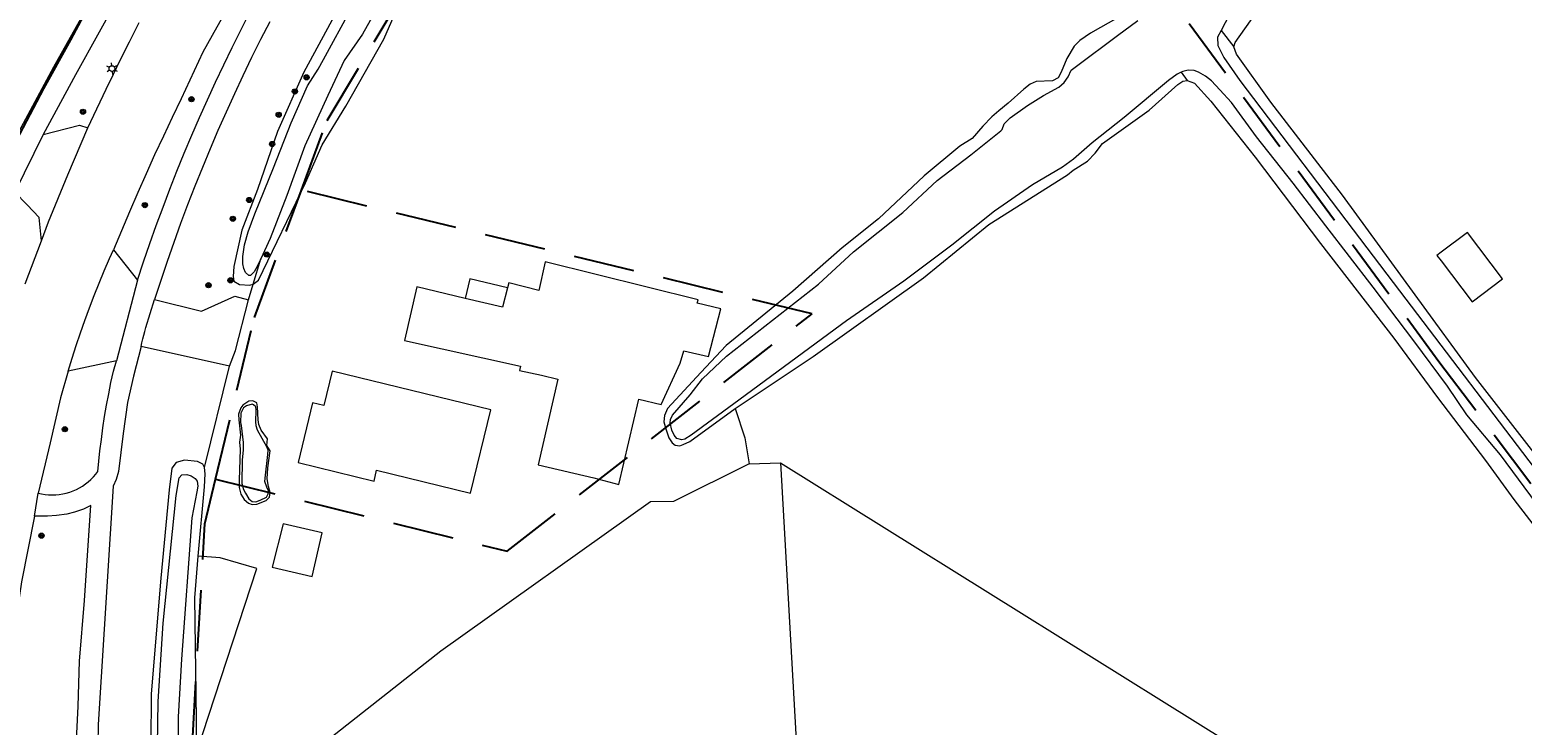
# Model space of a CAD drawing. Header units: metres. Extents: x 89872 to 94585, y 463299 to 469000.
# Tile 128 of 230: x 91353 to 91508, y 465159 to 465232. Entities that reach past the tile are written whole.
import ezdxf
from ezdxf.enums import TextEntityAlignment as Align

# ---------------------------------------------------------------- set-up
doc = ezdxf.new("R2010")
doc.units = ezdxf.units.M
doc.linetypes.add('HIDDEN', pattern=[9.525, 6.35, -3.175])
doc.layers.get('0').update_dxf_attribs({"linetype": 'CONTINUOUS'})
for name, color, linetype, lineweight in [('B-WE-GR-BEPLANTING_CULTUUR-G', 251, 'CONTINUOUS', 13), ('B-WE-GR-BOOM-S', 251, 'CONTINUOUS', 13), ('B-WE-IE-TERREINAFSCHEIDING-G', 251, 'CONTINUOUS', 13), ('B-WE-IE-TERREINAFSCHEIDING_KUNSTMATIG_HEKWERK-G', 251, 'CONTINUOUS', 13), ('B-WE-KL-ET_LS_OV_LICHTMAST-S', 251, 'CONTINUOUS', 13), ('B-WE-OG-TOPOGRAFIE_BEBOUWING-GV', 251, 'CONTINUOUS', 13), ('B-WE-OG-TOPOGRAFIE_BEBOUWING_LUIFEL-GV', 251, 'CONTINUOUS', 13), ('B-WE-OG-TOPOGRAFIE_HUISNUMMER-T25', 251, 'CONTINUOUS', 13), ('B-WE-OG-TOPOGRAFIE_WATER-GV', 251, 'CONTINUOUS', 13), ('B-WE-VH-VERHARDING-GV', 251, 'CONTINUOUS', 13), ('K_BALUSTRADE_0', 251, 'CONTINUOUS', 13), ('Percelen', 10, 'HIDDEN', 25)]:
    doc.layers.add(name, color=color, linetype=linetype, lineweight=lineweight)
doc.styles.get("Standard").update_dxf_attribs({"font": 'isocp.shx'})

# ---------------------------------------------------------------- blocks, each defined once
blk = doc.blocks.new('Q_LICHTMAST')
for points in [[(-0.26, 0.15), (-0.52, 0.3)], [(0, 0.3), (0, 0.6)], [(0.26, 0.15), (0.52, 0.3)], [(-0.26, -0.15), (-0.52, -0.3)], [(0, -0.3), (0, -0.6)], [(0.26, -0.15), (0.52, -0.3)]]:
    blk.add_lwpolyline(points)
blk.add_circle((0, 0), 0.3)
blk = doc.blocks.new('Q_BOOM')
for radius in [0.27, 0.18, 0.09]:
    blk.add_circle((0, 0), radius)

msp = doc.modelspace()

# ---------------------------------------------------------------- linework, layer by layer
at = {"layer": 'B-WE-GR-BEPLANTING_CULTUUR-G'}
for p, q in [((91477.12, 465231.61), (91478.44, 465229.92)), ((91472.99, 465227.29), (91473.59, 465226.43)), ((91376, 465203.64), (91376.48, 465205.25)), ((91371.44, 465186.22), (91374.04, 465196.73)), ((91428.07, 465186.59), (91431.3, 465186.69)), ((91431.3, 465186.69), (91433.8, 465142.98))]:
    msp.add_line(p, q, dxfattribs=at)
for points in [[(91426.6, 465192.33), (91427.61, 465189.29), (91428.07, 465186.59)], [(91428.07, 465186.59), (91420.2, 465182.68), (91417.79, 465182.64), (91395.98, 465167.1), (91377.43, 465152.49), (91377.43, 465152.49)], [(91431.3, 465186.69), (91506.77, 465139.64), (91502.94, 465131.32)], [(91370.61, 465156.65), (91376.88, 465175.71), (91373.05, 465176.8)]]:
    msp.add_lwpolyline(points, dxfattribs=at)
at = {"layer": 'B-WE-IE-TERREINAFSCHEIDING-G'}
msp.add_line((91373.05, 465176.8), (91370.78, 465176.99), dxfattribs=at)
msp.add_lwpolyline([(91376.85, 465192.91), (91376.8, 465192.96), (91376.45, 465193.13), (91376.02, 465193.09), (91375.42, 465192.69), (91375.2, 465192.41), (91374.97, 465191.73), (91374.99, 465191.16), (91375.17, 465189.55), (91375.07, 465188.84), (91375.13, 465188.11), (91375.02, 465184.9), (91375.04, 465184.14), (91375.21, 465183.45), (91375.56, 465182.87), (91376.01, 465182.49), (91376.39, 465182.36), (91376.88, 465182.4), (91377.82, 465182.79), (91378.18, 465183.11), (91378.24, 465183.61), (91378.08, 465184.23), (91377.93, 465185.02), (91378.02, 465186.16), (91378.24, 465187.94), (91377.9, 465188.49), (91377.99, 465189.17), (91377.32, 465190.07), (91377.07, 465190.67), (91377.01, 465191.17), (91376.93, 465192.5), (91376.85, 465192.91)], dxfattribs=at)
at = {"layer": 'B-WE-IE-TERREINAFSCHEIDING_KUNSTMATIG_HEKWERK-G'}
for p, q in [((91376.48, 465205.25), (91377.27, 465207.89)), ((91373.05, 465176.8), (91370.78, 465176.99))]:
    msp.add_line(p, q, dxfattribs=at)
msp.add_lwpolyline([(91370.78, 465176.99), (91370.78, 465176.99), (91371.41, 465184.2)], dxfattribs=at)
at = {"layer": 'B-WE-OG-TOPOGRAFIE_BEBOUWING-GV'}
for points in [[(91506.38, 465205.81), (91502.73, 465210.64), (91500, 465208.58)], [(91500, 465208.58), (91499.57, 465208.25), (91500, 465207.69), (91503.22, 465203.43), (91506.38, 465205.81)], [(91423.83, 465197.73), (91425.12, 465202.71), (91422.66, 465203.29), (91422.76, 465203.64), (91406.84, 465207.58), (91406.2, 465204.59), (91403.05, 465205.41), (91402.92, 465204.89)], [(91398.53, 465203.78), (91393.5, 465204.97), (91392.22, 465199.41), (91404.28, 465196.74), (91404.16, 465196.29), (91406.46, 465195.81), (91408.17, 465195.4), (91406.11, 465186.47), (91411.91, 465185.13), (91414.51, 465184.45), (91416.58, 465193.29), (91418.89, 465192.76), (91420.88, 465197.04), (91421.25, 465198.34), (91423.83, 465197.73)], [(91384.7, 465196.22), (91383.83, 465192.64), (91382.67, 465192.92), (91381.15, 465186.71), (91389.05, 465184.78), (91389.32, 465185.92), (91399.07, 465183.55), (91401.18, 465192.21), (91384.7, 465196.22)], [(91378.45, 465175.84), (91382.63, 465174.89), (91383.66, 465179.42), (91379.59, 465180.34), (91378.45, 465175.84)]]:
    msp.add_lwpolyline(points, dxfattribs=at)
at = {"layer": 'B-WE-OG-TOPOGRAFIE_BEBOUWING_LUIFEL-GV'}
for points in [[(91402.92, 465204.89), (91399.01, 465205.82), (91398.53, 465203.78)], [(91402.92, 465204.89), (91402.42, 465202.85), (91398.53, 465203.78)]]:
    msp.add_lwpolyline(points, dxfattribs=at)
at = {"layer": 'B-WE-OG-TOPOGRAFIE_WATER-GV'}
for p, q in [((91473.15, 465227.36), (91472.99, 465227.29)), ((91370.78, 465176.99), (91371.41, 465184.2)), ((91370.41, 465172.66), (91370.78, 465176.99)), ((91370.78, 465176.99), (91370.78, 465176.99))]:
    msp.add_line(p, q, dxfattribs=at)
for points in [[(91432.36, 465285.61), (91428.57, 465282.68), (91422.93, 465278.16), (91418.9, 465274.35), (91414.98, 465270.59), (91409.16, 465264.91), (91404.9, 465260.42), (91399.56, 465253.9), (91395.34, 465248.97), (91390.84, 465242.42), (91388.66, 465238.55), (91385.1, 465233.5), (91381.75, 465227.28), (91379.03, 465221.12), (91376.93, 465215.1), (91375.32, 465210.87), (91374.49, 465207.1), (91374.4, 465206.06), (91374.49, 465205.58), (91375.08, 465205.24), (91376.15, 465205.17), (91376.48, 465205.25)], [(91425.73, 465276.58), (91422.48, 465273.76), (91419.07, 465270.29), (91413.73, 465264.92), (91408.43, 465259.73), (91406.06, 465257.01), (91401.57, 465251.54), (91396.91, 465245.99), (91393.35, 465240.83), (91392.21, 465238.97), (91391.7, 465237.98), (91390.99, 465236.76), (91389.26, 465233.78), (91387.85, 465231.25), (91385.96, 465228.5), (91384.26, 465224.85), (91381.86, 465219.64), (91379.99, 465214.46), (91378.25, 465210.02), (91377.27, 465207.89)], [(91478.44, 465229.92), (91478.58, 465230.37), (91480.76, 465233.45), (91481.17, 465234.66), (91481.32, 465235.73), (91481.25, 465236.54), (91480.15, 465238.87)], [(91390.07, 465230.71), (91391.88, 465234.89), (91392.96, 465236.82)], [(91478.61, 465234.77), (91478.34, 465233.94), (91477.12, 465231.61)], [(91377.27, 465207.89), (91376.94, 465207.17), (91376.58, 465206.53), (91376.19, 465206.16), (91376.05, 465206.16), (91375.67, 465206.47), (91375.51, 465206.9), (91375.4, 465207.36), (91375.41, 465208.14), (91375.6, 465209.35), (91375.95, 465210.7), (91376.65, 465212.57), (91378.59, 465217.34), (91380.42, 465222.04), (91382.13, 465225.86), (91383.25, 465227.6), (91383.79, 465228.59), (91386.68, 465233.87)], [(91466.41, 465232.97), (91463.55, 465231.35), (91462.45, 465230.59), (91461.86, 465230), (91461.09, 465228.72), (91460.51, 465227.28), (91460.2, 465226.69), (91459.58, 465226.4), (91457.91, 465226.32), (91457.29, 465226.04), (91456.62, 465225.52), (91454.98, 465224.08), (91454.02, 465223.28), (91453.3, 465222.64), (91452.35, 465221.69), (91451.24, 465220.4), (91449.96, 465219.59), (91446.25, 465216.51), (91441.49, 465212.05), (91437.71, 465209.02), (91432.6, 465204.54), (91425.68, 465198.88), (91423.04, 465196.07), (91419.58, 465192.33), (91419.26, 465191.6), (91419.2, 465190.95), (91419.38, 465190.21), (91419.72, 465189.28), (91420.05, 465188.78), (91420.37, 465188.51), (91420.83, 465188.46), (91421.21, 465188.59), (91421.88, 465188.89), (91426.6, 465192.33)], [(91420.02, 465190.09), (91419.84, 465190.83), (91419.87, 465191.21), (91420.07, 465191.64), (91421.91, 465193.77), (91423.2, 465195.42), (91425.69, 465197.77), (91435.27, 465205.25), (91438.89, 465208.61), (91444.03, 465212.71), (91447.62, 465216.02), (91451.09, 465218.7), (91454.22, 465221.19), (91454.37, 465221.33), (91454.58, 465221.93), (91455.18, 465222.54), (91456.98, 465223.82), (91458.65, 465224.88), (91460.25, 465225.73), (91460.8, 465226.22), (91461.23, 465226.81), (91461.52, 465227.48), (91462.09, 465227.9), (91466.34, 465231.09), (91468.47, 465232.67)], [(91477.12, 465231.61), (91476.75, 465230.91), (91476.78, 465230.05), (91477.4, 465228.8), (91479.06, 465226.42), (91492.27, 465209.04), (91495.68, 465204.56), (91510.32, 465185.3)], [(91376.48, 465205.25), (91377.04, 465205.66), (91381.93, 465215.8), (91383.66, 465219.74), (91386.13, 465223.76), (91390.07, 465230.71)], [(91497.3, 465204.14), (91489.76, 465214.52), (91482.28, 465224.17), (91478.72, 465229.16), (91478.44, 465229.92)], [(91472.99, 465227.29), (91472.55, 465227.08), (91471.67, 465226.44), (91467.06, 465222.57), (91463.73, 465219.94), (91461.78, 465218.24), (91460.62, 465217.42), (91457.53, 465215.57), (91453.56, 465212.86)], [(91509.92, 465182.46), (91506.17, 465187.52), (91502.67, 465191.68), (91500.65, 465194.66), (91497.16, 465199.36), (91492.93, 465204.93), (91488.03, 465211.33), (91484.63, 465215.77), (91480.81, 465220.57), (91478.19, 465224.12), (91476.99, 465225.46), (91476.11, 465226.39), (91475.52, 465226.87), (91474.79, 465227.3), (91474.34, 465227.45), (91473.69, 465227.48), (91473.15, 465227.36)], [(91426.6, 465192.33), (91434.72, 465197.73), (91446.17, 465205.93), (91452.99, 465211.46), (91461.15, 465216.62), (91461.73, 465217.09), (91463.25, 465218.05), (91464.04, 465218.86), (91464.78, 465219.88), (91469.63, 465223.34), (91472.62, 465226.01), (91473.14, 465226.36), (91473.59, 465226.43)], [(91473.59, 465226.43), (91474.35, 465226.14), (91476.05, 465224.28), (91480.68, 465218.45), (91487.47, 465209.48), (91495.07, 465199.64)], [(91453.56, 465212.86), (91449.13, 465209.32), (91444.12, 465205.58), (91438.16, 465201.44), (91426.46, 465192.82), (91422.01, 465189.56), (91421.38, 465189.14), (91421.05, 465189.08), (91420.55, 465189.21), (91420.27, 465189.57), (91420.02, 465190.09)], [(91517.23, 465177.57), (91516.08, 465179.12), (91510.37, 465186.83), (91503.57, 465195.57), (91497.3, 465204.14)], [(91495.07, 465199.64), (91499.62, 465193.48), (91504.6, 465186.94), (91507.57, 465182.88), (91513.04, 465175.79), (91513.94, 465174.33), (91514.74, 465173.26), (91517.03, 465170.61), (91523.11, 465162.44), (91529.05, 465154.23), (91534.13, 465147.88), (91545.74, 465132.96), (91550.29, 465126.42)], [(91376.51, 465192.71), (91376.37, 465192.78), (91375.8, 465192.63), (91375.48, 465192.39), (91375.21, 465191.85), (91375.18, 465190.88), (91375.22, 465190.57), (91375.45, 465188.8), (91375.46, 465188.04), (91375.35, 465186.97), (91375.31, 465184.58), (91375.44, 465184), (91375.67, 465183.52), (91376.04, 465182.95), (91376.39, 465182.68), (91376.75, 465182.65), (91377.2, 465182.81), (91377.88, 465183.13), (91378.05, 465183.46), (91378.08, 465183.77), (91377.92, 465184.15), (91377.71, 465184.75), (91377.77, 465185.41), (91378, 465187.55), (91378.03, 465188.02)], [(91378.03, 465188.02), (91377.89, 465188.36), (91376.92, 465190.09), (91376.79, 465190.52), (91376.77, 465190.97), (91376.81, 465192.18), (91376.75, 465192.51), (91376.51, 465192.71)], [(91371.44, 465186.22), (91371.26, 465186.55), (91370.71, 465186.82), (91369.36, 465186.97), (91368.48, 465186.72), (91368.02, 465186.13), (91367.74, 465183.88), (91366.88, 465174.72), (91365.87, 465162.68), (91365.85, 465157.48), (91365.86, 465154.43)], [(91366.53, 465154.31), (91366.52, 465155.97), (91366.54, 465157.36), (91366.6, 465161.88), (91367.12, 465170.02), (91368.47, 465183.29), (91368.79, 465185.14), (91369.08, 465185.45), (91369.58, 465185.46), (91370.05, 465185.34), (91370.45, 465185.07), (91370.66, 465184.78), (91370.72, 465184.26), (91370.64, 465183.66), (91370.1, 465180.96), (91369.02, 465166.29), (91368.69, 465160.28), (91368.7, 465156.99), (91368.7, 465155.53), (91368.77, 465153.95)], [(91370.61, 465156.65), (91370.6, 465160.01), (91370.41, 465172.66)]]:
    msp.add_lwpolyline(points, dxfattribs=at)
at = {"layer": 'B-WE-VH-VERHARDING-GV'}
for p, q in [((91357.2, 465216.63), (91359.31, 465221.49)), ((91352.77, 465205.3), (91354.46, 465209.77)), ((91361.97, 465208.82), (91364.46, 465205.66)), ((91364.46, 465205.66), (91362.27, 465197.28)), ((91374.04, 465196.73), (91364.83, 465198.78)), ((91362.27, 465197.28), (91357.26, 465196.23)), ((91353.76, 465181.16), (91354.12, 465183.55))]:
    msp.add_line(p, q, dxfattribs=at)
for points in [[(91389.42, 465269.88), (91387.63, 465274.93), (91386.16, 465272.91), (91384.7, 465270.89), (91383.26, 465268.85), (91381.84, 465266.8), (91380.43, 465264.74), (91379.04, 465262.67), (91377.66, 465260.58), (91376.31, 465258.49), (91374.97, 465256.38), (91373.65, 465254.27), (91372.34, 465252.14), (91371.06, 465250), (91371.01, 465249.93), (91370.97, 465249.86), (91362.93, 465235.92), (91358.01, 465227), (91354.65, 465220.82)], [(91352.13, 465221.09), (91355.77, 465227.86), (91360.77, 465236.8), (91368.31, 465250), (91368.47, 465250.28), (91369.7, 465252.34), (91370.94, 465254.39), (91372.2, 465256.43), (91373.47, 465258.46), (91374.76, 465260.48)], [(91376.23, 465238.3), (91371.24, 465229.37), (91369.01, 465224.53), (91368.07, 465222.59), (91367.15, 465220.65), (91366.24, 465218.7), (91365.35, 465216.74), (91364.48, 465214.77), (91363.63, 465212.79), (91362.79, 465210.81), (91361.97, 465208.82)], [(91364.46, 465205.66), (91365.09, 465207.57), (91365.74, 465209.47), (91366.41, 465211.37), (91367.11, 465213.26), (91367.82, 465215.14), (91368.56, 465217.01), (91369.32, 465218.88), (91370.1, 465220.73), (91370.89, 465222.58), (91371.72, 465224.41), (91372.56, 465226.24), (91373.42, 465228.06), (91374.3, 465229.87), (91375.2, 465231.67), (91376.12, 465233.45)], [(91359.31, 465221.49), (91361.5, 465226.19), (91361.66, 465226.44), (91362.63, 465228.45), (91363.62, 465230.45), (91364.63, 465232.45)], [(91378.21, 465232.52), (91377.25, 465230.67), (91376.32, 465228.8), (91375.42, 465226.92), (91374.53, 465225.04), (91373.66, 465223.14), (91372.82, 465221.23), (91372, 465219.31), (91371.2, 465217.39), (91370.42, 465215.45), (91369.67, 465213.51), (91368.94, 465211.56), (91368.23, 465209.6), (91367.54, 465207.63), (91366.88, 465205.65), (91366.23, 465203.67)], [(91354.65, 465220.82), (91351.69, 465214.82), (91352.97, 465213.5)], [(91354.65, 465220.82), (91358.41, 465221.79), (91359.31, 465221.49)], [(91354.46, 465209.77), (91355.2, 465211.73), (91357.2, 465216.63)], [(91354.46, 465209.77), (91354.25, 465212.17), (91352.97, 465213.5)], [(91357.26, 465196.23), (91357.66, 465197.56), (91358.09, 465198.87), (91358.53, 465200.19), (91358.98, 465201.49), (91359.46, 465202.79), (91359.95, 465204.08), (91360.46, 465205.36), (91360.99, 465206.64), (91361.54, 465207.91), (91361.97, 465208.82)], [(91364.83, 465198.78), (91364.92, 465199.17), (91365.02, 465199.56), (91365.11, 465199.95), (91365.21, 465200.34), (91365.31, 465200.74), (91366.23, 465203.67)], [(91366.23, 465203.67), (91371.11, 465202.45), (91374.57, 465204), (91376, 465203.64)], [(91364.83, 465198.78), (91364.03, 465195.69), (91363.43, 465192.96), (91362.97, 465189.75), (91362.49, 465185.8), (91362.25, 465184.95), (91361.94, 465184.28)], [(91354.12, 465183.55), (91354.48, 465183.47), (91354.85, 465183.41), (91355.21, 465183.37), (91355.58, 465183.36), (91355.96, 465183.37), (91356.32, 465183.41), (91356.69, 465183.46), (91357.05, 465183.54), (91357.41, 465183.65), (91357.76, 465183.77), (91358.1, 465183.92), (91358.43, 465184.09), (91358.75, 465184.28), (91359.05, 465184.49), (91359.34, 465184.71), (91359.62, 465184.96), (91359.88, 465185.22), (91360.13, 465185.5), (91360.35, 465185.8), (91360.55, 465187.93), (91360.7, 465189.12), (91360.86, 465190.31), (91361.04, 465191.5), (91361.24, 465192.68), (91361.46, 465193.86), (91361.7, 465195.04), (91361.96, 465196.21), (91362.27, 465197.28)], [(91357.26, 465196.23), (91356.46, 465193.45), (91355.39, 465188.76), (91354.12, 465183.55)], [(91361.94, 465184.28), (91360.36, 465159.51), (91360.31, 465155.34)], [(91359.6, 465182.27), (91358.86, 465181.86), (91357.92, 465181.55), (91357.11, 465181.36), (91356.04, 465181.21), (91355.11, 465181.15), (91353.76, 465181.16)], [(91358.02, 465155.71), (91358.28, 465161.4), (91358.43, 465166.09), (91358.96, 465172.39), (91359.6, 465182.27)], [(91353.76, 465181.16), (91352.38, 465174.31), (91351.7, 465169.58)]]:
    msp.add_lwpolyline(points, dxfattribs=at)
at = {"layer": 'K_BALUSTRADE_0'}
for points in [[(91374.04, 465196.73), (91374.64, 465198.37), (91376, 465203.64)], [(91371.41, 465184.2), (91371.5, 465185.53), (91371.44, 465186.22)]]:
    msp.add_lwpolyline(points, dxfattribs=at)
at = {"layer": 'Percelen'}
for points in [[(91388.63, 465273.55), (91382.58, 465267.01), (91378.16, 465261.83), (91374.57, 465257.2), (91371.59, 465253.16), (91368.78, 465249.25), (91366.24, 465245.41), (91363.6, 465241.15), (91360.26, 465235.85), (91357.48, 465230.64), (91354.68, 465225.59), (91352.18, 465220.84), (91351.04, 465218.56), (91350.43, 465217.34), (91348.16, 465212.37)], [(91381.5, 465215.03), (91384.17, 465222.27), (91395.89, 465241.88), (91404.73, 465253.19)], [(91473.79, 465232.33), (91499.78, 465197.22), (91515.12, 465176.83)], [(91372.57, 465184.99), (91376.61, 465201.79), (91381.5, 465215.03)], [(91372.57, 465184.99), (91402.88, 465177.5), (91434.59, 465202.16), (91381.5, 465215.03)], [(91370.23, 465153.71), (91370.17, 465157.61), (91371.46, 465180.36), (91372.57, 465184.99)]]:
    msp.add_lwpolyline(points, dxfattribs=at)

# ---------------------------------------------------------------- block references
at = {"layer": 'B-WE-GR-BOOM-S'}
for p, rotation in [((91382.04, 465226.75), 66.19130859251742), ((91380.82, 465225.29), 66.19130859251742), ((91370.07, 465224.48), 65.35322914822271), ((91358.79, 465223.17), 65.12921614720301), ((91379.14, 465222.86), 66.19130859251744), ((91378.45, 465219.82), 70.81546138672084), ((91365.23, 465213.47), 66.6266638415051), ((91376.07, 465214), 69.1061053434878), ((91374.37, 465212.05), 69.1061053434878), ((91377.9, 465208.34), 65.39031074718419), ((91371.84, 465205.15), 24.0975153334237), ((91374.12, 465205.65), 100.336554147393), ((91356.91, 465190.18), 77.06885543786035), ((91354.47, 465179.12), 78.65308695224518)]:
    msp.add_blockref('Q_BOOM', p, dxfattribs=dict(at, rotation=rotation))
at = {"layer": 'B-WE-KL-ET_LS_OV_LICHTMAST-S', "rotation": 64.18049746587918}
msp.add_blockref('Q_LICHTMAST', (91361.8, 465227.66), dxfattribs=at)

# ---------------------------------------------------------------- texts
at = {"layer": 'B-WE-OG-TOPOGRAFIE_HUISNUMMER-T25'}
msp.add_text('25', height=0.0025, rotation=-13.7, dxfattribs=at).set_placement((91384.11, 465188.29), align=Align.MIDDLE)

doc.saveas('drawing.dxf')
